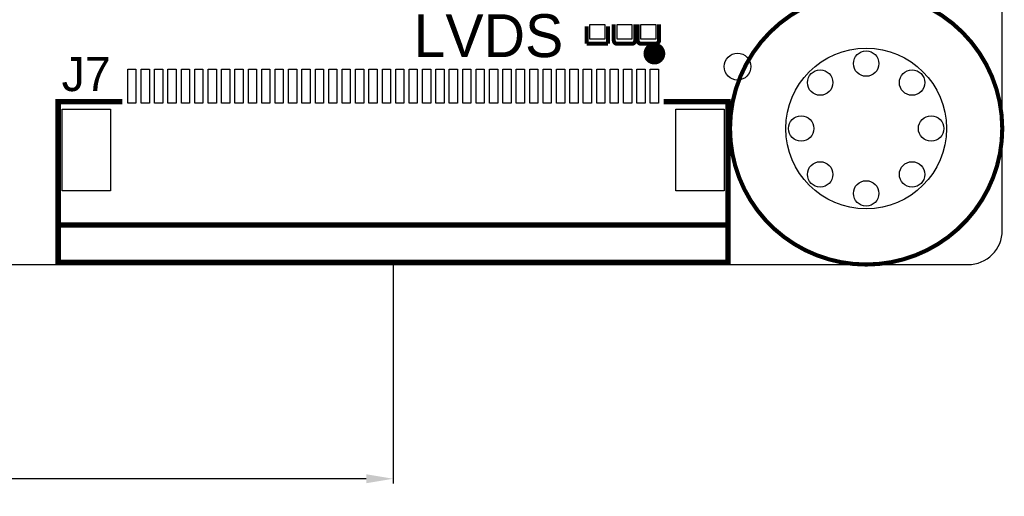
# Model space of a CAD drawing. Extents: x -9 to 263, y -9 to 91.
# Tile 5 of 16: x 68 to 105, y -9 to 9. Entities that reach past the tile are written whole.
import ezdxf
from ezdxf.enums import TextEntityAlignment as Align

# ---------------------------------------------------------------- set-up
doc = ezdxf.new("R2010")
doc.units = 0
doc.header["$MEASUREMENT"] = 0
doc.layers.get('0').update_dxf_attribs({"linetype": 'CONTINUOUS'})
doc.layers.get('Defpoints').update_dxf_attribs({"linetype": 'CONTINUOUS'})
for name, color, linetype in [('OUTLINE', 6, 'CONTINUOUS'), ('SILKSCREEN_TOP', 7, 'CONTINUOUS'), ('TOP', 3, 'CONTINUOUS')]:
    doc.layers.add(name, color=color, linetype=linetype)
doc.dimstyles.get("Standard").update_dxf_attribs({"dimtxt": 0.18, "dimasz": 0.18, "dimexe": 0.18, "dimexo": 0.0625, "dimgap": 0.09, "dimtad": 0, "dimtih": 1, "dimtoh": 1, "dimdec": 4, "dimzin": 0, "dimdsep": 46, "dimtxsty": 'STANDARD', "dimcen": 0.09, "dimadec": 0, "dimazin": 0, "dimtfac": 1, "dimtdec": 4, "dimtofl": 0, "dimtmove": 0, "dimatfit": 3, "dimfxl": 1, "dimtolj": 1, "dimtzin": 0, "dimarcsym": 0})

# ---------------------------------------------------------------- blocks, each defined once
blk = doc.blocks.new('*D31')
at = {"color": 0, "linetype": 'Continuous', "lineweight": -2, "transparency": 16777216}
for p, q in [((0, 1.208), (0, -8.18)), ((82.296, 0.017), (82.296, -8.18)), ((1, -8), (24.5, -8)), ((81.296, -8), (31.5, -8))]:
    blk.add_line(p, q, dxfattribs=at)
at = {"color": 0, "linetype": 'Continuous', "transparency": 16777216}
for points in [[(1, -7.833), (1, -8.167), (0, -8)], [(81.296, -7.833), (81.296, -8.167), (82.296, -8)]]:
    blk.add_solid(points, dxfattribs=at)
at = {"layer": 'Defpoints', "color": 0, "linetype": 'Continuous', "transparency": 16777216}
for p in [(0, 1.27), (82.296, 0.08), (82.296, -8)]:
    blk.add_point(p, dxfattribs=at)
at = {"color": 0, "linetype": 'Continuous', "transparency": 16777216, "insert": (28, -8), "char_height": 1, "attachment_point": 5}
blk.add_mtext('\\A1;82.3mm', dxfattribs=at)

msp = doc.modelspace()

# ---------------------------------------------------------------- linework, layer by layer
at = {"layer": 'OUTLINE'}
msp.add_lwpolyline([(1.27, 0), (103.759, 0, 0.414214), (105.029, 1.27), (105.029, 68.707, 0.414214), (103.759, 69.977), (1.27, 69.977, 0.414214), (0, 68.707), (0, 1.27, 0.414214), (1.27, 0)], format="xyb", dxfattribs=at)
at = {"layer": 'SILKSCREEN_TOP'}
for points, const_width in [([(99.949, 10.16, -0.414213), (105.029, 5.08, -0.414214), (99.949, 0, -0.414214), (94.869, 5.08, -0.414213), (99.949, 10.16)], 0.1524), ([(90.658696, 8.244103, -0.414253), (90.531696, 8.371103)], 0.150012), ([(91.331999, 8.371103, -0.414331), (91.204999, 8.244103)], 0.150012), ([(91.547696, 8.244103, -0.414253), (91.420696, 8.371103)], 0.150012), ([(92.249193, 7.877404, -0.999981), (91.842819, 7.877378, -1.000019), (92.249193, 7.877404)], 0.4064), ([(92.220999, 8.371103, -0.414331), (92.093999, 8.244103)], 0.150012)]:
    msp.add_lwpolyline(points, format="xyb", dxfattribs=dict(at, const_width=const_width))
for points, const_width in [([(89.516001, 8.894089), (89.516001, 8.244103)], 0.150089), ([(90.315999, 8.244103), (90.315999, 8.894089)], 0.150089), ([(90.531696, 8.371103), (90.531696, 8.968689)], 0.150012), ([(91.331999, 8.371103), (91.331999, 8.968689)], 0.150012), ([(91.420696, 8.371103), (91.420696, 8.968689)], 0.150012), ([(92.220999, 8.371103), (92.220999, 8.968689)], 0.150012), ([(89.516001, 8.244103), (90.315999, 8.244103)], 0.150089), ([(91.204999, 8.244103), (90.658696, 8.244103)], 0.150012), ([(92.093999, 8.244103), (91.547696, 8.244103)], 0.150012), ([(92.396005, 6.079998), (94.796, 6.079998), (94.796, 0.079985), (69.796, 0.079985), (69.796, 6.079998), (72.195995, 6.079998)], 0.2), ([(69.796, 1.480007), (94.796, 1.480007)], 0.2)]:
    msp.add_lwpolyline(points, dxfattribs=dict(at, const_width=const_width))
at = {"layer": 'TOP'}
for points in [[(90.191006, 8.418906), (89.640994, 8.418906), (89.640994, 8.968918), (90.191006, 8.968918)], [(90.656994, 8.968918), (91.207006, 8.968918), (91.207006, 8.418906), (90.656994, 8.418906)], [(91.545994, 8.968918), (92.096006, 8.968918), (92.096006, 8.418906), (91.545994, 8.418906)], [(72.393607, 6.020003), (72.393607, 7.290003), (72.698407, 7.290003), (72.698407, 6.020003)], [(72.893606, 6.020003), (72.893606, 7.290003), (73.198406, 7.290003), (73.198406, 6.020003)], [(73.393605, 6.020003), (73.393605, 7.290003), (73.698405, 7.290003), (73.698405, 6.020003)], [(73.893604, 6.020003), (73.893604, 7.290003), (74.198404, 7.290003), (74.198404, 6.020003)], [(74.393603, 6.020003), (74.393603, 7.290003), (74.698403, 7.290003), (74.698403, 6.020003)], [(74.893602, 6.020003), (74.893602, 7.290003), (75.198402, 7.290003), (75.198402, 6.020003)], [(75.393601, 6.020003), (75.393601, 7.290003), (75.698401, 7.290003), (75.698401, 6.020003)], [(75.8936, 6.020003), (75.8936, 7.290003), (76.1984, 7.290003), (76.1984, 6.020003)], [(76.393599, 6.020003), (76.393599, 7.290003), (76.698399, 7.290003), (76.698399, 6.020003)], [(76.893598, 6.020003), (76.893598, 7.290003), (77.198398, 7.290003), (77.198398, 6.020003)], [(77.393597, 6.020003), (77.393597, 7.290003), (77.698397, 7.290003), (77.698397, 6.020003)], [(77.893596, 6.020003), (77.893596, 7.290003), (78.198396, 7.290003), (78.198396, 6.020003)], [(78.393595, 6.020003), (78.393595, 7.290003), (78.698395, 7.290003), (78.698395, 6.020003)], [(78.893594, 6.020003), (78.893594, 7.290003), (79.198394, 7.290003), (79.198394, 6.020003)], [(79.393593, 6.020003), (79.393593, 7.290003), (79.698393, 7.290003), (79.698393, 6.020003)], [(79.893592, 6.020003), (79.893592, 7.290003), (80.198392, 7.290003), (80.198392, 6.020003)], [(80.393591, 6.020003), (80.393591, 7.290003), (80.698391, 7.290003), (80.698391, 6.020003)], [(80.89359, 6.020003), (80.89359, 7.290003), (81.19839, 7.290003), (81.19839, 6.020003)], [(81.393589, 6.020003), (81.393589, 7.290003), (81.698389, 7.290003), (81.698389, 6.020003)], [(81.893588, 6.020003), (81.893588, 7.290003), (82.198388, 7.290003), (82.198388, 6.020003)], [(82.393612, 6.020003), (82.393612, 7.290003), (82.698412, 7.290003), (82.698412, 6.020003)], [(82.893611, 6.020003), (82.893611, 7.290003), (83.198411, 7.290003), (83.198411, 6.020003)], [(83.39361, 6.020003), (83.39361, 7.290003), (83.69841, 7.290003), (83.69841, 6.020003)], [(83.893609, 6.020003), (83.893609, 7.290003), (84.198409, 7.290003), (84.198409, 6.020003)], [(84.393608, 6.020003), (84.393608, 7.290003), (84.698408, 7.290003), (84.698408, 6.020003)], [(84.893607, 6.020003), (84.893607, 7.290003), (85.198407, 7.290003), (85.198407, 6.020003)], [(85.393606, 6.020003), (85.393606, 7.290003), (85.698406, 7.290003), (85.698406, 6.020003)], [(85.893605, 6.020003), (85.893605, 7.290003), (86.198405, 7.290003), (86.198405, 6.020003)], [(86.393604, 6.020003), (86.393604, 7.290003), (86.698404, 7.290003), (86.698404, 6.020003)], [(86.893603, 6.020003), (86.893603, 7.290003), (87.198403, 7.290003), (87.198403, 6.020003)], [(87.393602, 6.020003), (87.393602, 7.290003), (87.698402, 7.290003), (87.698402, 6.020003)], [(87.893601, 6.020003), (87.893601, 7.290003), (88.198401, 7.290003), (88.198401, 6.020003)], [(88.3936, 6.020003), (88.3936, 7.290003), (88.6984, 7.290003), (88.6984, 6.020003)], [(88.893599, 6.020003), (88.893599, 7.290003), (89.198399, 7.290003), (89.198399, 6.020003)], [(89.393598, 6.020003), (89.393598, 7.290003), (89.698398, 7.290003), (89.698398, 6.020003)], [(89.893597, 6.020003), (89.893597, 7.290003), (90.198397, 7.290003), (90.198397, 6.020003)], [(90.393596, 6.020003), (90.393596, 7.290003), (90.698396, 7.290003), (90.698396, 6.020003)], [(90.893595, 6.020003), (90.893595, 7.290003), (91.198395, 7.290003), (91.198395, 6.020003)], [(91.393594, 6.020003), (91.393594, 7.290003), (91.698394, 7.290003), (91.698394, 6.020003)], [(91.893593, 6.020003), (91.893593, 7.290003), (92.198393, 7.290003), (92.198393, 6.020003)], [(69.94431, 2.756002), (69.94431, 5.804002), (71.74771, 5.804002), (71.74771, 2.756002)], [(92.84429, 2.756002), (92.84429, 5.804002), (94.64769, 5.804002), (94.64769, 2.756002)]]:
    msp.add_lwpolyline(points, close=True, dxfattribs=at)
for centre, radius in [((95.1484, 7.3914), 0.50038), ((99.949, 5.08), 2.999994), ((99.949, 7.504989), 0.475005), ((98.233992, 6.795008), 0.475005), ((101.664008, 6.795008), 0.475005), ((97.524011, 5.08), 0.475005), ((102.373989, 5.08), 0.475005), ((102.373989, 5.08), 0.475005), ((98.233992, 3.364992), 0.475005), ((101.664008, 3.364992), 0.475005), ((99.949, 2.655011), 0.475005)]:
    msp.add_circle(centre, radius, dxfattribs=at)

# ---------------------------------------------------------------- texts
at = {"layer": 'SILKSCREEN_TOP'}
msp.add_text('LVDS', height=1.6002, dxfattribs=at).set_placement((88.646, 7.747), align=Align.RIGHT)
at = {"layer": 'SILKSCREEN_TOP', "width": 1.02}
msp.add_text('J7', height=1.27, dxfattribs=at).set_placement((71.755, 6.477), align=Align.RIGHT)

# ---------------------------------------------------------------- dimensions: what is measured, and where the dimension line sits
at = {"linetype": 'Continuous'}
dim = msp.add_linear_dim(base=(82.296, -8), p1=(0, 1.27), p2=(82.296, 0.079985), dimstyle='Standard', override={"dimtxt": 1, "dimasz": 1, "dimgap": 1, "dimdec": 1, "dimpost": 'mm'}, dxfattribs=at)
dim.commit()
dim.dimension.update_dxf_attribs({"geometry": '*D31', "text_midpoint": (28, -8), "dimtype": 160})

doc.saveas('drawing.dxf')
